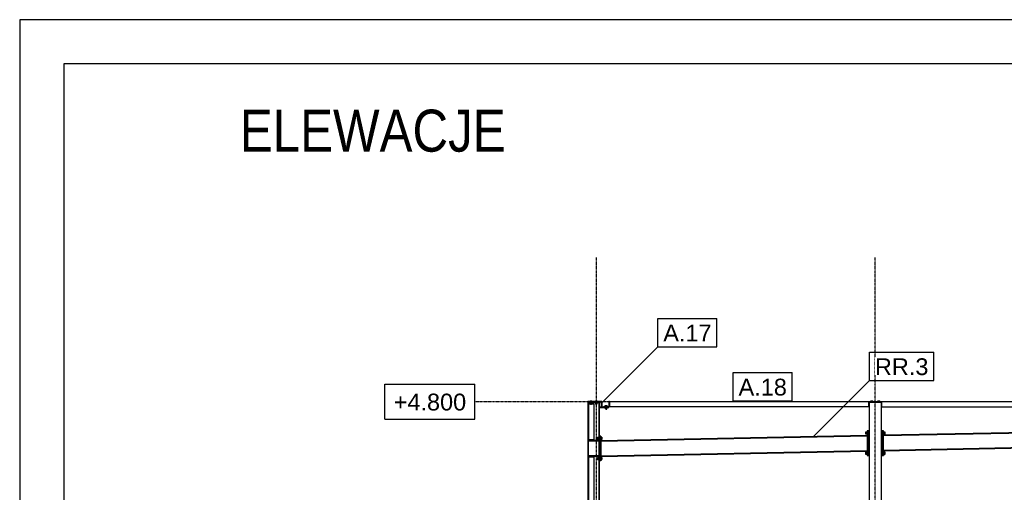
# Model space of a CAD drawing. Header units: millimetres. Extents: x 0 to 75000, y 0 to 29700.
# Tile 6 of 30: x 0 to 11184, y 24329 to 29700. Entities that reach past the tile are written whole.
import ezdxf

# ---------------------------------------------------------------- set-up
doc = ezdxf.new("R2010")
doc.units = ezdxf.units.MM
doc.linetypes.add('DXK_LINE_DOT3', pattern=[5.9187, 2.979, -0.9799, 0.9799, -0.9799])
for name, color, linetype in [('TS_FORMATKA', 7, 'Continuous'), ('TS_INNE_OBIEKTY', 7, 'Continuous'), ('TS_LINIE_WIDOCZNE', 7, 'Continuous'), ('TS_OPISY', 7, 'Continuous'), ('TS_OPISY_LINIE', 7, 'Continuous'), ('TS_OPISY_RAMKA', 7, 'Continuous')]:
    doc.layers.add(name, color=color, linetype=linetype)
doc.styles.add('Arial', font='ARIAL.TTF', dxfattribs={"height": 0.2})

# ---------------------------------------------------------------- blocks, each defined once
blk = doc.blocks.new('Unknown-305655500-1289')
at = {"layer": 'TS_FORMATKA', "color": 7, "linetype": 'Continuous'}
for p, q in [((75000, 29700), (0, 29700)), ((0, 29700), (0, 0)), ((500, 29700), (0, 29700)), ((74500, 29200), (500, 29200)), ((500, 29200), (500, 500))]:
    blk.add_line(p, q, dxfattribs=at)
blk = doc.blocks.new('Unknown-305655500-13403')
at = {"layer": 'TS_FORMATKA', "color": 1, "style": 'Arial', "width": 0.84}
blk.add_text('ELEWACJE', height=477.5, dxfattribs=at).set_placement((2500, 28200))
blk = doc.blocks.new('Part-305655500-8317 - 8313')
at = {"layer": 'TS_LINIE_WIDOCZNE', "color": 1, "linetype": 'Continuous'}
for p, q in [((6462, 25349), (6454, 25349)), ((6454, 25349), (6454, 20369)), ((6462, 20369), (6462, 25349)), ((6587, 25349), (6578, 25349)), ((6578, 25349), (6578, 20369)), ((6587, 20369), (6587, 25349))]:
    blk.add_line(p, q, dxfattribs=at)
blk = doc.blocks.new('Bolt-305655500-8510 - 8313')
at = {"layer": 'TS_INNE_OBIEKTY', "color": 1, "linetype": 'Continuous'}
for p, q in [((9666, 25361), (9690, 25361)), ((9666, 25359), (9666, 25361)), ((9668, 25361), (9668, 25369)), ((9668, 25369), (9689, 25369)), ((9673, 25361), (9673, 25369)), ((9683, 25361), (9683, 25369)), ((9689, 25361), (9689, 25369)), ((9690, 25359), (9690, 25361))]:
    blk.add_line(p, q, dxfattribs=at)
blk = doc.blocks.new('Part-305655500-8346 - 8313')
at = {"layer": 'TS_LINIE_WIDOCZNE', "color": 1, "linetype": 'Continuous'}
for p, q in [((9788, 25349), (9648, 25349)), ((9648, 25349), (9648, 20209)), ((9788, 20209), (9788, 25349))]:
    blk.add_line(p, q, dxfattribs=at)
blk = doc.blocks.new('Part-305655500-8492 - 8313')
at = {"layer": 'TS_LINIE_WIDOCZNE', "color": 1, "linetype": 'Continuous'}
for p, q in [((6614, 25359), (6454, 25359)), ((6454, 25359), (6454, 25349)), ((6458, 25355), (6458, 25359)), ((6458, 25349), (6458, 25355)), ((6610, 25355), (6458, 25355)), ((6610, 25299), (6610, 25355)), ((6614, 25299), (6610, 25299)), ((6614, 25359), (6614, 25299))]:
    blk.add_line(p, q, dxfattribs=at)
blk = doc.blocks.new('Part-305655500-8494 - 8313')
at = {"layer": 'TS_LINIE_WIDOCZNE', "color": 1, "linetype": 'Continuous'}
for p, q in [((9723, 25355), (9723, 25359)), ((9723, 25359), (16082, 25359)), ((9723, 25355), (9793, 25355)), ((9788, 25299), (16017, 25299)), ((9793, 25299), (9793, 25359)), ((16012, 25299), (16012, 25359)), ((16082, 25355), (16012, 25355)), ((16082, 25359), (16082, 25355))]:
    blk.add_line(p, q, dxfattribs=at)
blk = doc.blocks.new('Part-305655500-8493 - 8313')
at = {"layer": 'TS_LINIE_WIDOCZNE', "color": 1, "linetype": 'Continuous'}
for p, q in [((6698, 25299), (6698, 25359)), ((6698, 25359), (9713, 25359)), ((9648, 25299), (6698, 25299)), ((9643, 25299), (9643, 25359)), ((9713, 25355), (9643, 25355)), ((9713, 25359), (9713, 25355))]:
    blk.add_line(p, q, dxfattribs=at)
blk = doc.blocks.new('Part-305655500-8509 - 8313')
at = {"layer": 'TS_LINIE_WIDOCZNE', "color": 1, "linetype": 'Continuous'}
for p, q in [((9648, 25349), (9648, 25355)), ((9713, 25355), (9723, 25355)), ((9788, 25349), (9788, 25355))]:
    blk.add_line(p, q, dxfattribs=at)
blk = doc.blocks.new('Bolt-305655500-8511 - 8313')
at = {"layer": 'TS_INNE_OBIEKTY', "color": 1, "linetype": 'Continuous'}
for p, q in [((9746, 25361), (9770, 25361)), ((9746, 25359), (9746, 25361)), ((9748, 25361), (9748, 25369)), ((9748, 25369), (9769, 25369)), ((9753, 25361), (9753, 25369)), ((9763, 25361), (9763, 25369)), ((9769, 25361), (9769, 25369)), ((9770, 25359), (9770, 25361))]:
    blk.add_line(p, q, dxfattribs=at)
blk = doc.blocks.new('Part-305655500-8575 - 8313')
at = {"layer": 'TS_LINIE_WIDOCZNE', "color": 1, "linetype": 'Continuous'}
for p, q in [((9812, 24981), (15993, 25104)), ((9812, 24973), (15993, 25096)), ((15993, 25096), (15993, 25104)), ((9812, 24981), (9812, 24973)), ((9812, 24809), (15993, 24932)), ((9812, 24801), (15993, 24924)), ((15993, 24924), (15993, 24932)), ((9812, 24801), (9812, 24809))]:
    blk.add_line(p, q, dxfattribs=at)
blk = doc.blocks.new('Part-305655500-8577 - 8313')
at = {"layer": 'TS_LINIE_WIDOCZNE', "color": 1, "linetype": 'Continuous'}
for p, q in [((6599, 24917), (9624, 24977)), ((6599, 24909), (9624, 24969)), ((9624, 24969), (9624, 24977)), ((6599, 24917), (6599, 24909)), ((6599, 24745), (9624, 24805)), ((6599, 24737), (9624, 24797)), ((6599, 24737), (6599, 24745)), ((9624, 24797), (9624, 24805))]:
    blk.add_line(p, q, dxfattribs=at)
blk = doc.blocks.new('Part-305655500-8711 - 8313')
at = {"layer": 'TS_LINIE_WIDOCZNE', "color": 1, "linetype": 'Continuous'}
for p, q in [((9788, 25029), (9788, 24749)), ((9800, 25029), (9788, 25029)), ((9800, 24749), (9800, 25029)), ((9788, 24749), (9800, 24749))]:
    blk.add_line(p, q, dxfattribs=at)
blk = doc.blocks.new('Part-305655500-8801 - 8313')
at = {"layer": 'TS_LINIE_WIDOCZNE', "color": 1, "linetype": 'Continuous'}
for p, q in [((6698, 25359), (6692, 25359)), ((6692, 25359), (6692, 25299)), ((6698, 25299), (6692, 25299)), ((6698, 25359), (6698, 25299))]:
    blk.add_line(p, q, dxfattribs=at)
blk = doc.blocks.new('Bolt-305655500-8805 - 8313')
at = {"layer": 'TS_INNE_OBIEKTY', "color": 1, "linetype": 'Continuous'}
for p, q in [((6477, 25361), (6501, 25361)), ((6477, 25359), (6477, 25361)), ((6480, 25361), (6480, 25369)), ((6480, 25369), (6498, 25369)), ((6489, 25361), (6489, 25369)), ((6498, 25361), (6498, 25369)), ((6501, 25359), (6501, 25361)), ((6537, 25361), (6561, 25361)), ((6537, 25359), (6537, 25361)), ((6540, 25361), (6540, 25369)), ((6540, 25369), (6558, 25369)), ((6549, 25361), (6549, 25369)), ((6558, 25361), (6558, 25369)), ((6561, 25359), (6561, 25361))]:
    blk.add_line(p, q, dxfattribs=at)
blk = doc.blocks.new('Bolt-305655500-8715 - 8313')
at = {"layer": 'TS_INNE_OBIEKTY', "color": 1, "linetype": 'Continuous'}
for p, q in [((9812, 25019), (9815, 25019)), ((9812, 24989), (9815, 24989)), ((9815, 25019), (9815, 24989)), ((9815, 25018), (9825, 25018)), ((9815, 25011), (9825, 25011)), ((9815, 24997), (9825, 24997)), ((9815, 24990), (9825, 24990)), ((9825, 25018), (9825, 24990)), ((9812, 24789), (9815, 24789)), ((9812, 24759), (9815, 24759)), ((9815, 24789), (9815, 24759)), ((9815, 24788), (9825, 24788)), ((9815, 24781), (9825, 24781)), ((9815, 24767), (9825, 24767)), ((9815, 24760), (9825, 24760)), ((9825, 24788), (9825, 24760))]:
    blk.add_line(p, q, dxfattribs=at)
blk = doc.blocks.new('Part-305655500-8705 - 8313')
at = {"layer": 'TS_LINIE_WIDOCZNE', "color": 1, "linetype": 'Continuous'}
for p, q in [((9648, 25029), (9636, 25029)), ((9636, 25029), (9636, 24749)), ((9648, 24749), (9648, 25029)), ((9636, 24749), (9648, 24749))]:
    blk.add_line(p, q, dxfattribs=at)
blk = doc.blocks.new('Bolt-305655500-8709 - 8313')
at = {"layer": 'TS_INNE_OBIEKTY', "color": 1, "linetype": 'Continuous'}
for p, q in [((9611, 25018), (9621, 25018)), ((9611, 24990), (9611, 25018)), ((9611, 25011), (9621, 25011)), ((9611, 24997), (9621, 24997)), ((9621, 24990), (9611, 24990)), ((9621, 25019), (9621, 24989)), ((9621, 25019), (9624, 25019)), ((9621, 24989), (9624, 24989)), ((9611, 24788), (9621, 24788)), ((9611, 24760), (9611, 24788)), ((9611, 24781), (9621, 24781)), ((9611, 24767), (9621, 24767)), ((9621, 24760), (9611, 24760)), ((9621, 24789), (9621, 24759)), ((9621, 24789), (9624, 24789)), ((9621, 24759), (9624, 24759))]:
    blk.add_line(p, q, dxfattribs=at)
blk = doc.blocks.new('Part-305655500-8665 - 8313')
at = {"layer": 'TS_LINIE_WIDOCZNE', "color": 1, "linetype": 'Continuous'}
for p, q in [((6599, 24967), (6587, 24967)), ((6587, 24967), (6587, 24687)), ((6599, 24967), (6599, 24687)), ((6599, 24687), (6587, 24687))]:
    blk.add_line(p, q, dxfattribs=at)
blk = doc.blocks.new('Bolt-305655500-8668 - 8313')
at = {"layer": 'TS_INNE_OBIEKTY', "color": 1, "linetype": 'Continuous'}
for p, q in [((6557, 24950), (6557, 24934)), ((6557, 24950), (6562, 24950)), ((6562, 24954), (6562, 24930)), ((6562, 24954), (6575, 24954)), ((6562, 24942), (6575, 24942)), ((6575, 24957), (6575, 24927)), ((6575, 24957), (6578, 24957)), ((6599, 24957), (6602, 24957)), ((6602, 24957), (6602, 24927)), ((6602, 24954), (6612, 24954)), ((6602, 24942), (6612, 24942)), ((6612, 24954), (6612, 24930)), ((6557, 24934), (6562, 24934)), ((6562, 24930), (6575, 24930)), ((6575, 24927), (6578, 24927)), ((6599, 24927), (6602, 24927)), ((6602, 24930), (6612, 24930)), ((6557, 24720), (6557, 24704)), ((6557, 24720), (6562, 24720)), ((6562, 24724), (6562, 24700)), ((6562, 24724), (6575, 24724)), ((6575, 24727), (6575, 24697)), ((6575, 24727), (6578, 24727)), ((6599, 24727), (6602, 24727)), ((6602, 24727), (6602, 24697)), ((6602, 24724), (6612, 24724)), ((6612, 24724), (6612, 24700)), ((6557, 24704), (6562, 24704)), ((6562, 24712), (6575, 24712)), ((6562, 24700), (6575, 24700)), ((6575, 24697), (6578, 24697)), ((6599, 24697), (6602, 24697)), ((6602, 24712), (6612, 24712)), ((6602, 24700), (6612, 24700))]:
    blk.add_line(p, q, dxfattribs=at)
blk = doc.blocks.new('Part-305655500-8815 - 8313')
at = {"layer": 'TS_LINIE_WIDOCZNE', "color": 1, "linetype": 'Continuous'}
for p, q in [((6522, 25329), (6462, 25329)), ((6462, 25329), (6462, 24927)), ((6522, 25329), (6522, 24927)), ((6522, 24927), (6462, 24927))]:
    blk.add_line(p, q, dxfattribs=at)
blk = doc.blocks.new('Part-305655500-8803 - 8313')
at = {"layer": 'TS_LINIE_WIDOCZNE', "color": 1, "linetype": 'Continuous'}
for p, q in [((6459, 25349), (6459, 25355)), ((6459, 25355), (6592, 25355)), ((6459, 25349), (6592, 25349)), ((6592, 25349), (6592, 25355))]:
    blk.add_line(p, q, dxfattribs=at)
blk = doc.blocks.new('Part-305655500-8706 - 8313')
at = {"layer": 'TS_LINIE_WIDOCZNE', "color": 1, "linetype": 'Continuous'}
for p, q in [((9636, 25029), (9624, 25029)), ((9624, 25029), (9624, 24749)), ((9636, 24749), (9636, 25029)), ((9624, 24749), (9636, 24749))]:
    blk.add_line(p, q, dxfattribs=at)
blk = doc.blocks.new('Part-305655500-8712 - 8313')
at = {"layer": 'TS_LINIE_WIDOCZNE', "color": 1, "linetype": 'Continuous'}
for p, q in [((9800, 25029), (9800, 24749)), ((9812, 25029), (9800, 25029)), ((9812, 24749), (9812, 25029)), ((9800, 24749), (9812, 24749))]:
    blk.add_line(p, q, dxfattribs=at)
blk = doc.blocks.new('Part-305655500-8800 - 8313')
at = {"layer": 'TS_LINIE_WIDOCZNE', "color": 1, "linetype": 'Continuous'}
for p, q in [((6632, 25299), (6632, 25305)), ((6632, 25305), (6692, 25305)), ((6632, 25299), (6692, 25299)), ((6692, 25299), (6692, 25305))]:
    blk.add_line(p, q, dxfattribs=at)
blk = doc.blocks.new('Part-305655500-8802 - 8313')
at = {"layer": 'TS_LINIE_WIDOCZNE', "color": 1, "linetype": 'Continuous'}
for p, q in [((6587, 25293), (6587, 25299)), ((6587, 25299), (6692, 25299)), ((6587, 25293), (6692, 25293)), ((6692, 25293), (6692, 25299))]:
    blk.add_line(p, q, dxfattribs=at)
blk = doc.blocks.new('Bolt-305655500-8804 - 8313')
at = {"layer": 'TS_INNE_OBIEKTY', "color": 1, "linetype": 'Continuous'}
for p, q in [((6650, 25307), (6674, 25307)), ((6650, 25305), (6650, 25307)), ((6650, 25290), (6650, 25293)), ((6650, 25290), (6674, 25290)), ((6651, 25307), (6651, 25315)), ((6651, 25315), (6672, 25315)), ((6651, 25280), (6651, 25290)), ((6651, 25280), (6673, 25280)), ((6656, 25307), (6656, 25315)), ((6656, 25280), (6656, 25290)), ((6656, 25272), (6656, 25280)), ((6667, 25307), (6667, 25315)), ((6667, 25280), (6667, 25290)), ((6668, 25272), (6668, 25280)), ((6672, 25307), (6672, 25315)), ((6673, 25280), (6673, 25290)), ((6674, 25305), (6674, 25307)), ((6674, 25290), (6674, 25293)), ((6656, 25272), (6656, 25272)), ((6656, 25272), (6668, 25272))]:
    blk.add_line(p, q, dxfattribs=at)
blk = doc.blocks.new('Bolt-305655500-8806 - 8313')
at = {"layer": 'TS_INNE_OBIEKTY', "color": 1, "linetype": 'Continuous'}
for p, q in [((6477, 25361), (6501, 25361)), ((6477, 25359), (6477, 25361)), ((6477, 25346), (6477, 25349)), ((6477, 25346), (6501, 25346)), ((6479, 25336), (6479, 25346)), ((6479, 25336), (6498, 25336)), ((6480, 25361), (6480, 25369)), ((6480, 25369), (6498, 25369)), ((6483, 25331), (6483, 25336)), ((6483, 25331), (6483, 25331)), ((6483, 25331), (6495, 25331)), ((6489, 25361), (6489, 25369)), ((6489, 25336), (6489, 25346)), ((6495, 25331), (6495, 25336)), ((6498, 25361), (6498, 25369)), ((6498, 25336), (6498, 25346)), ((6501, 25359), (6501, 25361)), ((6501, 25346), (6501, 25349)), ((6537, 25361), (6561, 25361)), ((6537, 25359), (6537, 25361)), ((6537, 25346), (6537, 25349)), ((6537, 25346), (6561, 25346)), ((6539, 25336), (6539, 25346)), ((6539, 25336), (6558, 25336)), ((6540, 25361), (6540, 25369)), ((6540, 25369), (6558, 25369)), ((6543, 25331), (6543, 25336)), ((6543, 25331), (6543, 25331)), ((6543, 25331), (6555, 25331)), ((6549, 25361), (6549, 25369)), ((6549, 25336), (6549, 25346)), ((6555, 25331), (6555, 25336)), ((6558, 25361), (6558, 25369)), ((6558, 25336), (6558, 25346)), ((6561, 25359), (6561, 25361)), ((6561, 25346), (6561, 25349))]:
    blk.add_line(p, q, dxfattribs=at)
blk = doc.blocks.new('Part-305655500-8814 - 8313')
at = {"layer": 'TS_LINIE_WIDOCZNE', "color": 1, "linetype": 'Continuous'}
for p, q in [((6522, 24727), (6462, 24727)), ((6462, 24727), (6462, 23809)), ((6522, 24727), (6522, 23809)), ((6522, 23809), (6462, 23809))]:
    blk.add_line(p, q, dxfattribs=at)
blk = doc.blocks.new('Part-305655500-8863 - 8313')
at = {"layer": 'TS_LINIE_WIDOCZNE', "color": 1, "linetype": 'Continuous'}
for p, q in [((6463, 24909), (6463, 24917)), ((6577, 24917), (6463, 24917)), ((6577, 24909), (6463, 24909)), ((6577, 24909), (6577, 24917))]:
    blk.add_line(p, q, dxfattribs=at)
blk = doc.blocks.new('Part-305655500-8866 - 8313')
at = {"layer": 'TS_LINIE_WIDOCZNE', "color": 1, "linetype": 'Continuous'}
for p, q in [((6463, 24737), (6463, 24745)), ((6577, 24745), (6463, 24745)), ((6577, 24737), (6463, 24737)), ((6577, 24737), (6577, 24745))]:
    blk.add_line(p, q, dxfattribs=at)
blk = doc.blocks.new('GridLine-305655500-8997 - 8313')
at = {"layer": 'TS_INNE_OBIEKTY', "color": 4, "linetype": 'DXK_LINE_DOT3'}
blk.add_line((9718, 18459), (9718, 26999), dxfattribs=at)
at = {"layer": 'TS_INNE_OBIEKTY', "color": 4, "linetype": 'Continuous'}
for p, q in [((9537, 18459), (9900, 18459)), ((9537, 18059), (9537, 18459)), ((9900, 18059), (9900, 18459)), ((9537, 18059), (9900, 18059))]:
    blk.add_line(p, q, dxfattribs=at)
at = {"layer": 'TS_INNE_OBIEKTY', "color": 2, "linetype": 'Continuous', "style": 'Arial'}
blk.add_text('F', height=191, dxfattribs=at).set_placement((9637, 18159))
blk = doc.blocks.new('GridLine-305655500-8998 - 8313')
at = {"layer": 'TS_INNE_OBIEKTY', "color": 4, "linetype": 'DXK_LINE_DOT3'}
blk.add_line((6550, 18459), (6550, 26999), dxfattribs=at)
at = {"layer": 'TS_INNE_OBIEKTY', "color": 4, "linetype": 'Continuous'}
for p, q in [((6346, 18459), (6754, 18459)), ((6346, 18059), (6346, 18459)), ((6754, 18059), (6754, 18459)), ((6346, 18059), (6754, 18059))]:
    blk.add_line(p, q, dxfattribs=at)
at = {"layer": 'TS_INNE_OBIEKTY', "color": 2, "linetype": 'Continuous', "style": 'Arial'}
blk.add_text('G', height=191, dxfattribs=at).set_placement((6446, 18159))
blk = doc.blocks.new('GridLine-305655500-9002 - 8313')
at = {"layer": 'TS_INNE_OBIEKTY', "color": 4, "linetype": 'Continuous'}
for p, q in [((4148, 25559), (5170, 25559)), ((4148, 25159), (4148, 25559)), ((5170, 25159), (5170, 25559)), ((4148, 25159), (5170, 25159))]:
    blk.add_line(p, q, dxfattribs=at)
at = {"layer": 'TS_INNE_OBIEKTY', "color": 4, "linetype": 'DXK_LINE_DOT3'}
blk.add_line((5170, 25359), (33273, 25359), dxfattribs=at)
at = {"layer": 'TS_INNE_OBIEKTY', "color": 2, "linetype": 'Continuous', "style": 'Arial'}
blk.add_text('+4.800', height=191, dxfattribs=at).set_placement((4248, 25259))
blk = doc.blocks.new('Mark-305655500-9540 - 8313')
at = {"layer": 'TS_OPISY_LINIE', "linetype": 'Continuous'}
blk.add_line((6613, 25347), (7250, 25983), dxfattribs=at)
at = {"layer": 'TS_OPISY_RAMKA', "linetype": 'Continuous'}
for p, q in [((7250, 26303), (7918, 26303)), ((7250, 25983), (7250, 26303)), ((7918, 25983), (7918, 26303)), ((7250, 25983), (7918, 25983))]:
    blk.add_line(p, q, dxfattribs=at)
blk.add_wipeout([(7858, 26043), (7858, 26243), (7310, 26243), (7310, 26043)]).dxf.layer = 'TS_OPISY_LINIE'
blk.add_wipeout([(7858, 26043), (7858, 26243), (7310, 26243), (7310, 26043)]).dxf.layer = 'TS_OPISY_LINIE'
at = {"layer": 'TS_OPISY', "style": 'Arial'}
blk.add_text('A.17', height=191, dxfattribs=at).set_placement((7310, 26043))
blk = doc.blocks.new('Mark-305655500-9541 - 8313')
at = {"layer": 'TS_OPISY_RAMKA', "linetype": 'Continuous'}
for p, q in [((8105, 25689), (8773, 25689)), ((8105, 25369), (8105, 25689)), ((8773, 25369), (8773, 25689)), ((8105, 25369), (8773, 25369))]:
    blk.add_line(p, q, dxfattribs=at)
blk.add_wipeout([(8713, 25429), (8713, 25629), (8165, 25629), (8165, 25429)]).dxf.layer = 'TS_OPISY_LINIE'
blk.add_wipeout([(8713, 25429), (8713, 25629), (8165, 25629), (8165, 25429)]).dxf.layer = 'TS_OPISY_LINIE'
at = {"layer": 'TS_OPISY', "style": 'Arial'}
blk.add_text('A.18', height=191, dxfattribs=at).set_placement((8165, 25429))
blk = doc.blocks.new('Mark-305655500-9560 - 8313')
at = {"layer": 'TS_OPISY_LINIE', "linetype": 'Continuous'}
blk.add_line((9018, 24965), (9654, 25601), dxfattribs=at)
at = {"layer": 'TS_OPISY_RAMKA', "linetype": 'Continuous'}
for p, q in [((9654, 25921), (10382, 25921)), ((9654, 25601), (9654, 25921)), ((10382, 25601), (10382, 25921)), ((9654, 25601), (10382, 25601))]:
    blk.add_line(p, q, dxfattribs=at)
blk.add_wipeout([(10322, 25661), (10322, 25861), (9714, 25861), (9714, 25661)]).dxf.layer = 'TS_OPISY_LINIE'
blk.add_wipeout([(10322, 25661), (10322, 25861), (9714, 25861), (9714, 25661)]).dxf.layer = 'TS_OPISY_LINIE'
at = {"layer": 'TS_OPISY', "style": 'Arial'}
blk.add_text('RR.3', height=191, dxfattribs=at).set_placement((9714, 25661))

msp = doc.modelspace()

# ---------------------------------------------------------------- block references
for name in ['Unknown-305655500-1289', 'Unknown-305655500-13403', 'GridLine-305655500-8998 - 8313', 'GridLine-305655500-8997 - 8313', 'GridLine-305655500-9002 - 8313', 'Part-305655500-8492 - 8313', 'Part-305655500-8317 - 8313', 'Part-305655500-8803 - 8313', 'Part-305655500-8815 - 8313', 'Bolt-305655500-8805 - 8313', 'Bolt-305655500-8806 - 8313', 'Part-305655500-8802 - 8313', 'Part-305655500-8800 - 8313', 'Bolt-305655500-8804 - 8313', 'Part-305655500-8801 - 8313', 'Part-305655500-8493 - 8313', 'Part-305655500-8509 - 8313', 'Part-305655500-8346 - 8313', 'Bolt-305655500-8510 - 8313', 'Part-305655500-8494 - 8313', 'Bolt-305655500-8511 - 8313', 'Part-305655500-8575 - 8313', 'Bolt-305655500-8668 - 8313', 'Part-305655500-8665 - 8313', 'Part-305655500-8577 - 8313', 'Bolt-305655500-8709 - 8313', 'Part-305655500-8706 - 8313', 'Part-305655500-8705 - 8313', 'Part-305655500-8711 - 8313', 'Part-305655500-8712 - 8313', 'Bolt-305655500-8715 - 8313', 'Part-305655500-8863 - 8313', 'Part-305655500-8814 - 8313', 'Part-305655500-8866 - 8313']:
    msp.add_blockref(name, (0, 0))

# ---------------------------------------------------------------- next in the draw order: block references
for name in ['Mark-305655500-9540 - 8313', 'Mark-305655500-9560 - 8313', 'Mark-305655500-9541 - 8313']:
    msp.add_blockref(name, (0, 0))

doc.saveas('drawing.dxf')
